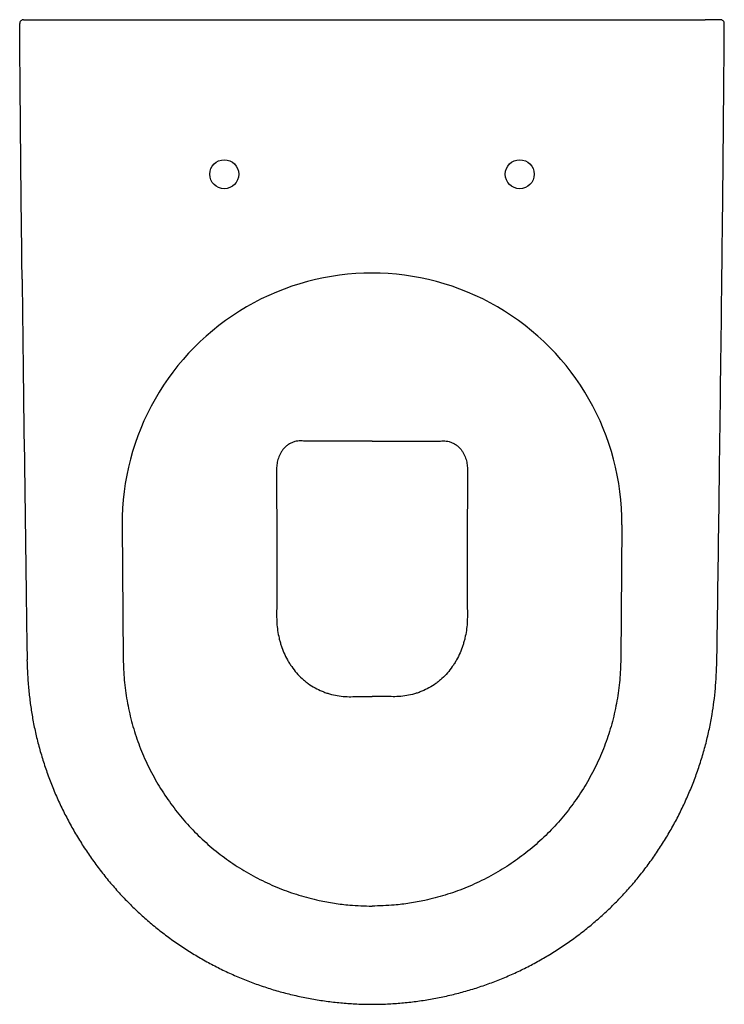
# Model space of a CAD drawing. Header units: millimetres. Extents: x 4250.941 to 4251.305, y 2288.923 to 2289.433.
import ezdxf

# ---------------------------------------------------------------- set-up
doc = ezdxf.new("R2010")
doc.units = ezdxf.units.MM
doc.layers.add('SANINDUSA', color=3, linetype='Continuous')

msp = doc.modelspace()

# ---------------------------------------------------------------- linework, layer by layer
at = {"layer": 'SANINDUSA'}
for p, q in [((4250.950607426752, 2289.432626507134), (4251.295471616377, 2289.432626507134)), ((4250.993679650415, 2289.171121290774), (4250.994203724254, 2289.101659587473)), ((4251.252399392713, 2289.171121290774), (4251.251875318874, 2289.101659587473))]:
    msp.add_line(p, q, dxfattribs=at)
for centre in [(4251.046539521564, 2289.352626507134), (4251.199539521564, 2289.352626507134)]:
    msp.add_circle(centre, 0.0075, dxfattribs=at)
for centre, radius, start, end in [((4250.942607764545, 2289.430626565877), 0.001999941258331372, 90.00160379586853, 180.3849374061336), ((4251.303471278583, 2289.430626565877), 0.001999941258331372, 359.6150625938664, 89.99839620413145), ((4251.123039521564, 2289.172097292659), 0.1293635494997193, 359.5677215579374, 180.4322784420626)]:
    msp.add_arc(centre, radius, start, end, dxfattribs=at)
for points, knots in [([(4250.94186966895, 2289.298347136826), (4250.941661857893, 2289.315919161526), (4250.941140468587, 2289.360006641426), (4250.940807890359, 2289.404096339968), (4250.940607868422, 2289.430613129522)], [0, 0, 0, 0, 0.398571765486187, 1, 1, 1, 1]), ([(4250.942607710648, 2289.432626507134), (4250.942602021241, 2289.432626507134), (4250.942648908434, 2289.432626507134), (4250.942797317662, 2289.432626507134), (4250.942860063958, 2289.432626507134), (4250.943009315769, 2289.432626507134), (4250.943182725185, 2289.432626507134), (4250.943403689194, 2289.432626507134), (4250.943648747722, 2289.432626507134), (4250.94378411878, 2289.432626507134), (4250.944221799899, 2289.432626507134), (4250.944552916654, 2289.432626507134), (4250.945291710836, 2289.432626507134), (4250.945704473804, 2289.432626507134), (4250.946577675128, 2289.432626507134), (4250.947039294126, 2289.432626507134), (4250.94776952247, 2289.432626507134), (4250.948020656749, 2289.432626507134), (4250.948526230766, 2289.432626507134), (4250.948781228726, 2289.432626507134), (4250.949552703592, 2289.432626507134), (4250.950075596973, 2289.432626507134), (4250.950607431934, 2289.432626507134)], [0, 0, 0, 0, 0.1250000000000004, 0.1250000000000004, 0.1875000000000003, 0.1875000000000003, 0.2500000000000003, 0.3125000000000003, 0.3125000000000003, 0.3750000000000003, 0.3750000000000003, 0.5000000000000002, 0.5000000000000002, 0.6250000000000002, 0.6250000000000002, 0.7500000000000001, 0.7500000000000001, 0.8125000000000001, 0.8125000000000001, 0.8750000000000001, 0.8750000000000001, 1, 1, 1, 1]), ([(4251.30347133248, 2289.432626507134), (4251.303477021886, 2289.432626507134), (4251.303430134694, 2289.432626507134), (4251.303281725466, 2289.432626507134), (4251.303218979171, 2289.432626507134), (4251.303069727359, 2289.432626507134), (4251.302896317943, 2289.432626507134), (4251.302675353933, 2289.432626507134), (4251.302430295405, 2289.432626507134), (4251.302294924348, 2289.432626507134), (4251.30185724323, 2289.432626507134), (4251.301526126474, 2289.432626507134), (4251.300787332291, 2289.432626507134), (4251.300374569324, 2289.432626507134), (4251.299501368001, 2289.432626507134), (4251.299039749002, 2289.432626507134), (4251.298309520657, 2289.432626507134), (4251.298058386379, 2289.432626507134), (4251.297552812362, 2289.432626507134), (4251.297297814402, 2289.432626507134), (4251.296526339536, 2289.432626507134), (4251.296003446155, 2289.432626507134), (4251.295471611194, 2289.432626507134)], [0, 0, 0, 0, 0.1250000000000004, 0.1250000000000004, 0.1875000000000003, 0.1875000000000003, 0.2500000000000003, 0.3125000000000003, 0.3125000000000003, 0.3750000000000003, 0.3750000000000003, 0.5000000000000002, 0.5000000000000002, 0.6250000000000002, 0.6250000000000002, 0.7500000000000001, 0.7500000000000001, 0.8125000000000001, 0.8125000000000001, 0.8750000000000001, 0.8750000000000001, 1, 1, 1, 1]), ([(4251.304211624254, 2289.298547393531), (4251.304418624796, 2289.316052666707), (4251.304939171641, 2289.360073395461), (4251.305271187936, 2289.404096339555), (4251.305471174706, 2289.430613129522)], [0, 0, 0, 0, 0.3976597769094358, 1, 1, 1, 1]), ([(4250.941871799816, 2289.298345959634), (4250.942095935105, 2289.278499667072), (4250.942720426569, 2289.223203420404), (4250.94366823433, 2289.160921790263), (4250.944218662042, 2289.115058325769), (4250.944417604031, 2289.104645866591), (4250.9444830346, 2289.101221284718)], [0, 0, 0, 0, 0.3020288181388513, 0.8415203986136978, 0.9478772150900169, 1, 1, 1, 1]), ([(4251.301596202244, 2289.101219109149), (4251.301599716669, 2289.101312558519), (4251.301721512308, 2289.104551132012), (4251.301775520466, 2289.112326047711), (4251.302305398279, 2289.1465097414), (4251.303125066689, 2289.209046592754), (4251.30384346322, 2289.267049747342), (4251.304233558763, 2289.29854596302)], [0, 0, 0, 0, 0.001421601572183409, 0.04926690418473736, 0.118173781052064, 0.5211607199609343, 1, 1, 1, 1]), ([(4251.087520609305, 2289.214544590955), (4251.087057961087, 2289.214596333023), (4251.086586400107, 2289.214624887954), (4251.085619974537, 2289.214626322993), (4251.085125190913, 2289.214599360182), (4251.08410341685, 2289.214473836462), (4251.083582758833, 2289.214375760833), (4251.082791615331, 2289.2141639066), (4251.082525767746, 2289.214082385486), (4251.081988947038, 2289.213894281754), (4251.081718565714, 2289.213787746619), (4251.081183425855, 2289.213551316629), (4251.080917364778, 2289.213420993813), (4251.08038840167, 2289.213134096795), (4251.080127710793, 2289.212978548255), (4251.0796226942, 2289.212648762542), (4251.079376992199, 2289.212473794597), (4251.078898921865, 2289.212104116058), (4251.078665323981, 2289.211908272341), (4251.077992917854, 2289.211299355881), (4251.077589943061, 2289.210873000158), (4251.077038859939, 2289.210209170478), (4251.07686355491, 2289.209982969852), (4251.076532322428, 2289.209527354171), (4251.076376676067, 2289.209298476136), (4251.075935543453, 2289.208608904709), (4251.075674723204, 2289.208143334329), (4251.075211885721, 2289.207215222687), (4251.075010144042, 2289.206753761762), (4251.07465306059, 2289.205833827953), (4251.074497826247, 2289.205375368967), (4251.074226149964, 2289.204459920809), (4251.074109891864, 2289.204003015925), (4251.073814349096, 2289.202646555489), (4251.073685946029, 2289.201755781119), (4251.073537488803, 2289.19998856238), (4251.07351785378, 2289.199112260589), (4251.073547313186, 2289.198239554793)], [0, 0, 0, 0, 0.06249999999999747, 0.06249999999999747, 0.1249999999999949, 0.1249999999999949, 0.1874999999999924, 0.1874999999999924, 0.2187499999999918, 0.2187499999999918, 0.2499999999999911, 0.2499999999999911, 0.2812499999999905, 0.2812499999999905, 0.3124999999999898, 0.3124999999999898, 0.3437499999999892, 0.3437499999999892, 0.3749999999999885, 0.3749999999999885, 0.4374999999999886, 0.4374999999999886, 0.4687499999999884, 0.4687499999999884, 0.4999999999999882, 0.4999999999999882, 0.5624999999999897, 0.5624999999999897, 0.6249999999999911, 0.6249999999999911, 0.6874999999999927, 0.6874999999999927, 0.7499999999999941, 0.7499999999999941, 0.874999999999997, 0.874999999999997, 1, 1, 1, 1]), ([(4251.123039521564, 2289.214495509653), (4251.121536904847, 2289.214494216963), (4251.120033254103, 2289.21449400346), (4251.11703049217, 2289.214494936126), (4251.115530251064, 2289.21449608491), (4251.111032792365, 2289.214500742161), (4251.108053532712, 2289.214505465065), (4251.099169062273, 2289.214519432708), (4251.093315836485, 2289.214528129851), (4251.087520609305, 2289.214544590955)], [0, 0, 0, 0, 0.125, 0.125, 0.2499999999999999, 0.2499999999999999, 0.4999999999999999, 0.4999999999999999, 1, 1, 1, 1]), ([(4251.123039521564, 2289.214495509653), (4251.124542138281, 2289.214494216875), (4251.126045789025, 2289.21449400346), (4251.129048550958, 2289.214494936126), (4251.130548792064, 2289.21449608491), (4251.135046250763, 2289.214500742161), (4251.138025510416, 2289.214505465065), (4251.146909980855, 2289.214519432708), (4251.152763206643, 2289.214528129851), (4251.158558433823, 2289.214544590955)], [0, 0, 0, 0, 0.125, 0.125, 0.2499999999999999, 0.2499999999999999, 0.4999999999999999, 0.4999999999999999, 1, 1, 1, 1]), ([(4251.158558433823, 2289.214544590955), (4251.15902108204, 2289.214596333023), (4251.159492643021, 2289.214624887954), (4251.160459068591, 2289.214626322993), (4251.160953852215, 2289.214599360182), (4251.161975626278, 2289.214473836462), (4251.162496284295, 2289.214375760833), (4251.163287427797, 2289.2141639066), (4251.163553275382, 2289.214082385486), (4251.16409009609, 2289.213894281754), (4251.164360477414, 2289.213787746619), (4251.164895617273, 2289.213551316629), (4251.16516167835, 2289.213420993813), (4251.165690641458, 2289.213134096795), (4251.165951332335, 2289.212978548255), (4251.166456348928, 2289.212648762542), (4251.166702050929, 2289.212473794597), (4251.167180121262, 2289.212104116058), (4251.167413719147, 2289.211908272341), (4251.168086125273, 2289.211299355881), (4251.168489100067, 2289.210873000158), (4251.169040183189, 2289.210209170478), (4251.169215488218, 2289.209982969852), (4251.1695467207, 2289.209527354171), (4251.169702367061, 2289.209298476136), (4251.170143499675, 2289.208608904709), (4251.170404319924, 2289.208143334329), (4251.170867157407, 2289.207215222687), (4251.171068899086, 2289.206753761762), (4251.171425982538, 2289.205833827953), (4251.17158121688, 2289.205375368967), (4251.171852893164, 2289.204459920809), (4251.171969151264, 2289.204003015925), (4251.172264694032, 2289.202646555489), (4251.172393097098, 2289.201755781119), (4251.172541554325, 2289.19998856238), (4251.172561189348, 2289.199112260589), (4251.172531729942, 2289.198239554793)], [0, 0, 0, 0, 0.06249999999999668, 0.06249999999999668, 0.1249999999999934, 0.1249999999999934, 0.1874999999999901, 0.1874999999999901, 0.218749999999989, 0.218749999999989, 0.249999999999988, 0.249999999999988, 0.2812499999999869, 0.2812499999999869, 0.3124999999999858, 0.3124999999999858, 0.3437499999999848, 0.3437499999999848, 0.3749999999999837, 0.3749999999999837, 0.4374999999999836, 0.4374999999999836, 0.4687499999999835, 0.4687499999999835, 0.4999999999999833, 0.4999999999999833, 0.562499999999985, 0.562499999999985, 0.6249999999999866, 0.6249999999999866, 0.6874999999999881, 0.6874999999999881, 0.7499999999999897, 0.7499999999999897, 0.8749999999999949, 0.8749999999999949, 1, 1, 1, 1]), ([(4251.073547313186, 2289.198239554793), (4251.073602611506, 2289.192137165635), (4251.073644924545, 2289.186017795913), (4251.073689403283, 2289.176813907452), (4251.073701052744, 2289.17374179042), (4251.073717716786, 2289.167588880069), (4251.073722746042, 2289.164508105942), (4251.073724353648, 2289.160651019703), (4251.073724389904, 2289.15987922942), (4251.073724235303, 2289.158335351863), (4251.073724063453, 2289.157563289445), (4251.073723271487, 2289.155246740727), (4251.073722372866, 2289.153701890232), (4251.073718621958, 2289.149065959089), (4251.073714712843, 2289.145973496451), (4251.073707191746, 2289.141332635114), (4251.07370441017, 2289.13978532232), (4251.073698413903, 2289.13669013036), (4251.073695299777, 2289.135142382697), (4251.073684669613, 2289.130497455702), (4251.073675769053, 2289.127398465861), (4251.073665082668, 2289.124297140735)], [0, 0, 0, 0, 0.2499999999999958, 0.2499999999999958, 0.3749999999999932, 0.3749999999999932, 0.4999999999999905, 0.4999999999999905, 0.5312499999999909, 0.5312499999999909, 0.5624999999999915, 0.5624999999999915, 0.6249999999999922, 0.6249999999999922, 0.749999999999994, 0.749999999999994, 0.812499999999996, 0.812499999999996, 0.8749999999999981, 0.8749999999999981, 1, 1, 1, 1]), ([(4251.172531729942, 2289.198239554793), (4251.172476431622, 2289.192137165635), (4251.172434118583, 2289.186017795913), (4251.172389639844, 2289.176813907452), (4251.172377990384, 2289.17374179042), (4251.172361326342, 2289.167588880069), (4251.172356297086, 2289.164508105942), (4251.17235468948, 2289.160651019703), (4251.172354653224, 2289.15987922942), (4251.172354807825, 2289.158335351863), (4251.172354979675, 2289.157563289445), (4251.172355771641, 2289.155246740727), (4251.172356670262, 2289.153701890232), (4251.17236042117, 2289.149065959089), (4251.172364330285, 2289.145973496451), (4251.172371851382, 2289.141332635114), (4251.172374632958, 2289.13978532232), (4251.172380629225, 2289.13669013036), (4251.172383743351, 2289.135142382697), (4251.172394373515, 2289.130497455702), (4251.172403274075, 2289.127398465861), (4251.17241396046, 2289.124297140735)], [0, 0, 0, 0, 0.2499999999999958, 0.2499999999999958, 0.3749999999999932, 0.3749999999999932, 0.4999999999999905, 0.4999999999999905, 0.5312499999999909, 0.5312499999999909, 0.5624999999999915, 0.5624999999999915, 0.6249999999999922, 0.6249999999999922, 0.749999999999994, 0.749999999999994, 0.812499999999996, 0.812499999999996, 0.8749999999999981, 0.8749999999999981, 1, 1, 1, 1]), ([(4251.073665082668, 2289.124297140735), (4251.073634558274, 2289.121665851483), (4251.073804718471, 2289.119044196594), (4251.074382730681, 2289.115121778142), (4251.074629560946, 2289.113815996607), (4251.075087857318, 2289.111859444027), (4251.07525536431, 2289.111207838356), (4251.075617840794, 2289.109916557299), (4251.075813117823, 2289.109275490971), (4251.076861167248, 2289.106093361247), (4251.077926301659, 2289.103620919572), (4251.079588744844, 2289.10063627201), (4251.079938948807, 2289.100043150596), (4251.080670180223, 2289.098875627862), (4251.081049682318, 2289.098303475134), (4251.082230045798, 2289.096622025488), (4251.083072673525, 2289.095547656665), (4251.08487256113, 2289.093494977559), (4251.085829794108, 2289.092516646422), (4251.087356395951, 2289.091125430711), (4251.087880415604, 2289.090674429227), (4251.088959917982, 2289.089798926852), (4251.08951206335, 2289.089377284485), (4251.09231027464, 2289.087366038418), (4251.094690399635, 2289.086045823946), (4251.097839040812, 2289.084740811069), (4251.098477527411, 2289.084497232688), (4251.099772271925, 2289.084045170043), (4251.100430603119, 2289.083836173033), (4251.102408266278, 2289.0832691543), (4251.103735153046, 2289.082968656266), (4251.107741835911, 2289.082284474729), (4251.110447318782, 2289.082115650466), (4251.113193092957, 2289.082225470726)], [0, 0, 0, 0, 0.1249999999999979, 0.1249999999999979, 0.1874999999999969, 0.1874999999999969, 0.2187499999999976, 0.2187499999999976, 0.2499999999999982, 0.2499999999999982, 0.3750000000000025, 0.3750000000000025, 0.4062500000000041, 0.4062500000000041, 0.4375000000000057, 0.4375000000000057, 0.5000000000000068, 0.5000000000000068, 0.5625000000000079, 0.5625000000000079, 0.5937500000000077, 0.5937500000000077, 0.6250000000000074, 0.6250000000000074, 0.750000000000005, 0.750000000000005, 0.7812500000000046, 0.7812500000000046, 0.8125000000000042, 0.8125000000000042, 0.8750000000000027, 0.8750000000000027, 1, 1, 1, 1]), ([(4251.17241396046, 2289.124297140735), (4251.172444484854, 2289.121665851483), (4251.172274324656, 2289.119044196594), (4251.171696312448, 2289.115121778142), (4251.171449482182, 2289.113815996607), (4251.17099118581, 2289.111859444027), (4251.170823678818, 2289.111207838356), (4251.170461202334, 2289.109916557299), (4251.170265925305, 2289.109275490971), (4251.169217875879, 2289.106093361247), (4251.168152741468, 2289.103620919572), (4251.166490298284, 2289.10063627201), (4251.16614009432, 2289.100043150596), (4251.165408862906, 2289.098875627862), (4251.16502936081, 2289.098303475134), (4251.16384899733, 2289.096622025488), (4251.163006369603, 2289.095547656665), (4251.161206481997, 2289.093494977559), (4251.16024924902, 2289.092516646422), (4251.158722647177, 2289.091125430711), (4251.158198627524, 2289.090674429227), (4251.157119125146, 2289.089798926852), (4251.156566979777, 2289.089377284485), (4251.153768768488, 2289.087366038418), (4251.151388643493, 2289.086045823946), (4251.148240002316, 2289.084740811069), (4251.147601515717, 2289.084497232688), (4251.146306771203, 2289.084045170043), (4251.145648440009, 2289.083836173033), (4251.14367077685, 2289.0832691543), (4251.142343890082, 2289.082968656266), (4251.138337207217, 2289.082284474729), (4251.135631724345, 2289.082115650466), (4251.132885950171, 2289.082225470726)], [0, 0, 0, 0, 0.1249999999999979, 0.1249999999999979, 0.1874999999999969, 0.1874999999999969, 0.2187499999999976, 0.2187499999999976, 0.2499999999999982, 0.2499999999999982, 0.3750000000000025, 0.3750000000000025, 0.4062500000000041, 0.4062500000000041, 0.4375000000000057, 0.4375000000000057, 0.5000000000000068, 0.5000000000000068, 0.5625000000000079, 0.5625000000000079, 0.5937500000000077, 0.5937500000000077, 0.6250000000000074, 0.6250000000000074, 0.750000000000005, 0.750000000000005, 0.7812500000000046, 0.7812500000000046, 0.8125000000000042, 0.8125000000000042, 0.8750000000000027, 0.8750000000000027, 1, 1, 1, 1]), ([(4250.944370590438, 2289.1012146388), (4250.944434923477, 2289.099285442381), (4250.944587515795, 2289.094709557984), (4250.945079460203, 2289.087729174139), (4250.945826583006, 2289.080414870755), (4250.946835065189, 2289.073396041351), (4250.948149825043, 2289.066367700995), (4250.949796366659, 2289.059197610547), (4250.951773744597, 2289.051987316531), (4250.954061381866, 2289.044826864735), (4250.956656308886, 2289.037733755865), (4250.959553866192, 2289.030726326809), (4250.96274825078, 2289.023823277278), (4250.966232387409, 2289.01704347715), (4250.969997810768, 2289.010406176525), (4250.974034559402, 2289.003930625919), (4250.978331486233, 2288.997635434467), (4250.982876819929, 2288.991538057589), (4250.987658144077, 2288.985654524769), (4250.992662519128, 2288.979999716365), (4250.997876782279, 2288.974587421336), (4251.003286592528, 2288.969430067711), (4251.008883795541, 2288.964536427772), (4251.014684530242, 2288.959882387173), (4251.02069752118, 2288.955457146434), (4251.026928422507, 2288.951261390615), (4251.033346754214, 2288.947318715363), (4251.039930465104, 2288.943644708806), (4251.04665599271, 2288.940253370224), (4251.053499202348, 2288.937157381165), (4251.060438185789, 2288.93436581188), (4251.067465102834, 2288.931882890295), (4251.074588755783, 2288.92969997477), (4251.081818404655, 2288.927812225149), (4251.089149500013, 2288.926222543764), (4251.09655642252, 2288.924938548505), (4251.104010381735, 2288.923966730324), (4251.111482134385, 2288.923311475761), (4251.118943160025, 2288.922975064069), (4251.126380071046, 2288.92295863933), (4251.133803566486, 2288.923258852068), (4251.141226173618, 2288.923872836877), (4251.148647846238, 2288.924802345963), (4251.156045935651, 2288.926046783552), (4251.163397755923, 2288.927603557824), (4251.170679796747, 2288.929469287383), (4251.177869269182, 2288.931638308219), (4251.184936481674, 2288.934102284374), (4251.191884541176, 2288.936858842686), (4251.198708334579, 2288.939900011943), (4251.205406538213, 2288.943230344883), (4251.211955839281, 2288.946838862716), (4251.218347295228, 2288.950720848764), (4251.224576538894, 2288.954873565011), (4251.230639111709, 2288.959294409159), (4251.236531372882, 2288.963982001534), (4251.242223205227, 2288.968909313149), (4251.247682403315, 2288.974059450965), (4251.252900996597, 2288.979415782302), (4251.257893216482, 2288.984988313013), (4251.262664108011, 2288.990783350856), (4251.267203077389, 2288.996790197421), (4251.271499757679, 2289.002997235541), (4251.275544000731, 2289.009391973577), (4251.279326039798, 2289.015961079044), (4251.282836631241, 2289.022690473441), (4251.286066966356, 2289.029565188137), (4251.28900900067, 2289.036569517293), (4251.291655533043, 2289.043687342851), (4251.294000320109, 2289.050902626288), (4251.296038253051, 2289.058199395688), (4251.297764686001, 2289.065561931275), (4251.299124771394, 2289.072696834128), (4251.300166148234, 2289.079686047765), (4251.300880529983, 2289.086603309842), (4251.301372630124, 2289.093815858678), (4251.301525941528, 2289.098718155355), (4251.301604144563, 2289.101218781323)], [0, 0, 0, 0, 0.01034833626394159, 0.02454534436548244, 0.03750682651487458, 0.04975968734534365, 0.06255074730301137, 0.07583103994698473, 0.08919038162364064, 0.1026233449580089, 0.1161208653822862, 0.12967244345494, 0.1432662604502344, 0.1568895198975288, 0.1705286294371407, 0.1841671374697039, 0.1977889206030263, 0.2113804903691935, 0.2249291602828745, 0.2384234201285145, 0.251853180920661, 0.2652099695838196, 0.2784832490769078, 0.2917016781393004, 0.3050707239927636, 0.3184986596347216, 0.3319639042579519, 0.3454437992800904, 0.3589086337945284, 0.3723347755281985, 0.3857008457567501, 0.3989965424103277, 0.4122791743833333, 0.4256344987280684, 0.4390451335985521, 0.452485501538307, 0.4659261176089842, 0.4793348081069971, 0.4926860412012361, 0.5059558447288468, 0.5191946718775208, 0.5325067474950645, 0.5458752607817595, 0.5592839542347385, 0.5727159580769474, 0.5861531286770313, 0.5995747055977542, 0.6129652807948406, 0.6262677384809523, 0.6396387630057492, 0.6530072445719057, 0.6663611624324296, 0.679717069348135, 0.6930876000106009, 0.7064874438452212, 0.7199327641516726, 0.7334439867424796, 0.7468373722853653, 0.7601582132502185, 0.7735258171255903, 0.786937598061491, 0.800390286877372, 0.813879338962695, 0.8273993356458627, 0.8409441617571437, 0.8545069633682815, 0.8680806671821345, 0.8816564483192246, 0.8952260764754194, 0.9087825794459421, 0.9223197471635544, 0.9358319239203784, 0.949314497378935, 0.9612501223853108, 0.9737059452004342, 0.9865875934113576, 1, 1, 1, 1]), ([(4250.994203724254, 2289.101659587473), (4250.994321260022, 2289.09804600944), (4250.994556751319, 2289.090805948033), (4250.996070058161, 2289.080026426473), (4250.998405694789, 2289.069404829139), (4251.001637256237, 2289.059027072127), (4251.005749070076, 2289.048964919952), (4251.010698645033, 2289.039270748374), (4251.016435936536, 2289.030021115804), (4251.022919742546, 2289.021294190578), (4251.030131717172, 2289.013159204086), (4251.038009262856, 2289.005649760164), (4251.046483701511, 2288.998821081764), (4251.055488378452, 2288.992737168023), (4251.064980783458, 2288.987454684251), (4251.074889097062, 2288.982980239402), (4251.085134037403, 2288.979343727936), (4251.09473107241, 2288.976816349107), (4251.103550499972, 2288.975198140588), (4251.112680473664, 2288.974054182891), (4251.119198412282, 2288.973889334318), (4251.123039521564, 2288.973792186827)], [0, 0, 0, 0, 0.0538389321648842, 0.1078701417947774, 0.1619014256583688, 0.2157404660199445, 0.2696093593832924, 0.323670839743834, 0.377733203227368, 0.4316031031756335, 0.4854664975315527, 0.539522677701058, 0.5935786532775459, 0.647441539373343, 0.7012481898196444, 0.7552463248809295, 0.8092439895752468, 0.8630499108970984, 0.9029192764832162, 0.9427890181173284, 0.9999999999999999, 0.9999999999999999, 0.9999999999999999, 0.9999999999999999]), ([(4251.251875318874, 2289.101659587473), (4251.251757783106, 2289.09804600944), (4251.251522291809, 2289.090805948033), (4251.250008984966, 2289.080026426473), (4251.247673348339, 2289.069404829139), (4251.244441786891, 2289.059027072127), (4251.240329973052, 2289.048964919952), (4251.235380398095, 2289.039270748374), (4251.229643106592, 2289.030021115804), (4251.223159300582, 2289.021294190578), (4251.215947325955, 2289.013159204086), (4251.208069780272, 2289.005649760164), (4251.199595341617, 2288.998821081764), (4251.190590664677, 2288.992737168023), (4251.18109825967, 2288.987454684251), (4251.171189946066, 2288.982980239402), (4251.160945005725, 2288.979343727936), (4251.151347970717, 2288.976816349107), (4251.142528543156, 2288.975198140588), (4251.133398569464, 2288.974054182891), (4251.126880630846, 2288.973889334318), (4251.123039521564, 2288.973792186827)], [0, 0, 0, 0, 0.0538389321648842, 0.1078701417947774, 0.1619014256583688, 0.2157404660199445, 0.2696093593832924, 0.323670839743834, 0.377733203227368, 0.4316031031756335, 0.4854664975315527, 0.539522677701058, 0.5935786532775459, 0.647441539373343, 0.7012481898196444, 0.7552463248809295, 0.8092439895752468, 0.8630499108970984, 0.9029192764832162, 0.9427890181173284, 0.9999999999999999, 0.9999999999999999, 0.9999999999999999, 0.9999999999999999])]:
    msp.add_open_spline(points, degree=3, knots=knots, dxfattribs=at)
for points in [[(4251.113193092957, 2289.082225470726), (4251.116470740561, 2289.082288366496), (4251.11975265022, 2289.082322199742), (4251.123039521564, 2289.082322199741)], [(4251.132885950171, 2289.082225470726), (4251.129608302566, 2289.082288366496), (4251.126326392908, 2289.082322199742), (4251.123039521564, 2289.082322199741)]]:
    msp.add_open_spline(points, degree=3, dxfattribs=at)

doc.saveas('drawing.dxf')
